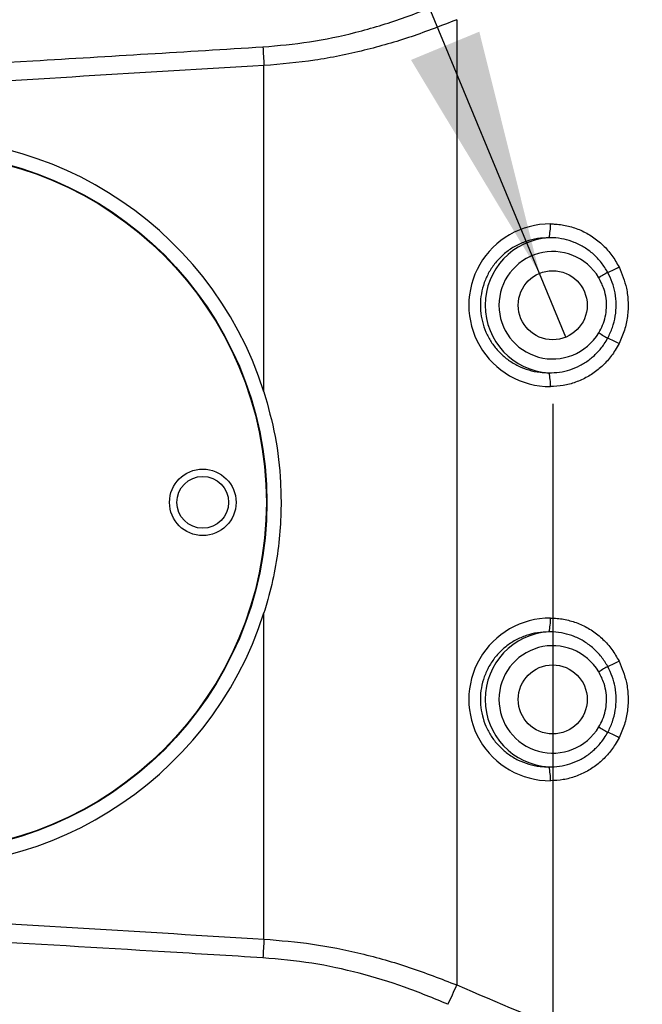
# Model space of a CAD drawing. Extents: x 0 to 8410, y 0 to 5940.
# Tile 147 of 158: x 5948 to 6075, y 4321 to 4521. Entities that reach past the tile are written whole.
import ezdxf

# ---------------------------------------------------------------- set-up
doc = ezdxf.new("R2010")
doc.units = 0
doc.header["$LTSCALE"] = 10
doc.layers.get('0').update_dxf_attribs({"linetype": 'CONTINUOUS'})
doc.styles.add('SLDTEXTSTYLE0', font='TXT', dxfattribs={"width": 0.605})
doc.dimstyles.new('SLDDIMSTYLE1', dxfattribs={"dimtxt": 50, "dimasz": 50, "dimexe": 0, "dimexo": 0.0625, "dimgap": 12.5, "dimtad": 1, "dimdec": 1, "dimrnd": 1e-09, "dimzin": 12, "dimtxsty": 'SLDTEXTSTYLE0', "dimsah": 1, "dimcen": 0.09, "dimazin": 3, "dimtfac": 1, "dimtofl": 0, "dimtmove": 0, "dimatfit": 3, "dimtolj": 1, "dimtzin": 12})
doc.dimstyles.new('SLDDIMSTYLE2', dxfattribs={"dimtxt": 50, "dimasz": 50, "dimexe": 0, "dimexo": 0.0625, "dimgap": 12.5, "dimtad": 1, "dimdec": 0, "dimrnd": 1e-09, "dimzin": 12, "dimtxsty": 'SLDTEXTSTYLE0', "dimsah": 1, "dimcen": 0.09, "dimazin": 3, "dimtfac": 1, "dimtofl": 0, "dimtmove": 0, "dimatfit": 3, "dimtolj": 1, "dimtzin": 12})
doc.dimstyles.new('SLDDIMSTYLE3', dxfattribs={"dimtxt": 50, "dimasz": 50, "dimexe": 0, "dimexo": 0.0625, "dimgap": 12.5, "dimtad": 1, "dimdec": 1, "dimrnd": 1e-09, "dimzin": 12, "dimtxsty": 'SLDTEXTSTYLE0', "dimsah": 1, "dimcen": 0.09, "dimazin": 3, "dimtfac": 1, "dimtmove": 0, "dimatfit": 3, "dimtolj": 1, "dimtzin": 12})
doc.dimstyles.new('SLDDIMSTYLE4', dxfattribs={"dimtxt": 50, "dimasz": 50, "dimexe": 0, "dimexo": 0.0625, "dimgap": 12.5, "dimtad": 0, "dimtih": 1, "dimtoh": 1, "dimdec": 1, "dimrnd": 1e-09, "dimzin": 12, "dimtxsty": 'SLDTEXTSTYLE0', "dimblk1": 'NONE', "dimsah": 1, "dimcen": 0, "dimazin": 3, "dimtfac": 1, "dimtmove": 0, "dimatfit": 3, "dimtolj": 1, "dimtzin": 12})

# ---------------------------------------------------------------- blocks, each defined once
blk = doc.blocks.new('_D_3')
at = {"color": 7, "linetype": 'CONTINUOUS'}
for p, q in [((5824.02, 5118.99), (8056.37, 5118.99)), ((8041.37, 1025.8), (8041.37, 5118.99)), ((6281.63, 1025.8), (8056.37, 1025.8))]:
    blk.add_line(p, q, dxfattribs=at)
for points in [[(8041.37, 5118.99), (8033.87, 5068.99), (8048.87, 5068.99)], [(8041.37, 1025.8), (8048.87, 1075.8), (8033.87, 1075.8)]]:
    blk.add_solid(points, dxfattribs=at)
at = {"color": 7, "linetype": 'CONTINUOUS', "insert": (7976.91, 2996), "char_height": 50, "attachment_point": 1, "rotation": 90, "style": 'SLDTEXTSTYLE0'}
blk.add_mtext('4093', dxfattribs=at)
blk = doc.blocks.new('_D_9')
at = {"color": 7, "linetype": 'CONTINUOUS'}
for p, q in [((6136.63, 4639.08), (2746.63, 4639.08)), ((2761.63, 4639.08), (2761.63, 1533.02)), ((3861.91, 1533.02), (2746.63, 1533.02))]:
    blk.add_line(p, q, dxfattribs=at)
for points in [[(2761.63, 4639.08), (2754.13, 4589.08), (2769.13, 4589.08)], [(2761.63, 1533.02), (2769.13, 1583.02), (2754.13, 1583.02)]]:
    blk.add_solid(points, dxfattribs=at)
at = {"color": 7, "linetype": 'CONTINUOUS', "insert": (2697.18, 3009.66), "char_height": 50, "attachment_point": 1, "rotation": 90, "style": 'SLDTEXTSTYLE0'}
blk.add_mtext('3106', dxfattribs=at)
blk = doc.blocks.new('_D_10')
at = {"color": 7, "linetype": 'CONTINUOUS'}
for p, q in [((4681.63, 4133.02), (4681.63, 5288.89)), ((6156.63, 4443.02), (6156.63, 5288.89)), ((4681.63, 5273.89), (6156.63, 5273.89))]:
    blk.add_line(p, q, dxfattribs=at)
for points in [[(4681.63, 5273.89), (4731.63, 5266.39), (4731.63, 5281.39)], [(6156.63, 5273.89), (6106.63, 5281.39), (6106.63, 5266.39)]]:
    blk.add_solid(points, dxfattribs=at)
at = {"color": 7, "linetype": 'CONTINUOUS', "insert": (5342.75, 5338.34), "char_height": 50, "attachment_point": 1, "style": 'SLDTEXTSTYLE0'}
blk.add_mtext('1475', dxfattribs=at)
blk = doc.blocks.new('_D_13')
at = {"color": 7, "linetype": 'CONTINUOUS'}
for p, q in [((6056.63, 4443.02), (6056.63, 4048.09)), ((6156.63, 4403.02), (6156.63, 4048.09)), ((6056.63, 4063.09), (5956.63, 4063.09)), ((6156.63, 4063.09), (6056.63, 4063.09)), ((6156.63, 4063.09), (6338.08, 4063.09))]:
    blk.add_line(p, q, dxfattribs=at)
for points in [[(6056.63, 4063.09), (6006.63, 4070.59), (6006.63, 4055.59)], [(6156.63, 4063.09), (6206.63, 4055.59), (6206.63, 4070.59)]]:
    blk.add_solid(points, dxfattribs=at)
at = {"color": 7, "linetype": 'CONTINUOUS', "insert": (6223.5, 4127.55), "char_height": 50, "attachment_point": 1, "style": 'SLDTEXTSTYLE0'}
blk.add_mtext('100', dxfattribs=at)
blk = doc.blocks.new('_D_14')
at = {"color": 7, "linetype": 'CONTINUOUS'}
for p, q in [((5646.63, 4403.02), (5646.63, 3913.16)), ((6156.63, 4403.02), (6156.63, 3913.16)), ((6156.63, 3928.16), (5646.63, 3928.16))]:
    blk.add_line(p, q, dxfattribs=at)
for points in [[(5646.63, 3928.16), (5696.63, 3920.66), (5696.63, 3935.66)], [(6156.63, 3928.16), (6106.63, 3935.66), (6106.63, 3920.66)]]:
    blk.add_solid(points, dxfattribs=at)
at = {"color": 7, "linetype": 'CONTINUOUS', "insert": (5844.34, 3992.61), "char_height": 50, "attachment_point": 1, "style": 'SLDTEXTSTYLE0'}
blk.add_mtext('510', dxfattribs=at)
blk = doc.blocks.new('_D_15')
at = {"color": 7, "linetype": 'CONTINUOUS'}
for p, q in [((6590.72, 4463.02), (6590.72, 4563.02)), ((6076.63, 4463.02), (6605.72, 4463.02)), ((6590.72, 4383.02), (6590.72, 4463.02)), ((6076.63, 4383.02), (6605.72, 4383.02)), ((6590.72, 4383.02), (6590.72, 4283.02))]:
    blk.add_line(p, q, dxfattribs=at)
for points in [[(6590.72, 4463.02), (6598.22, 4513.02), (6583.22, 4513.02)], [(6590.72, 4383.02), (6583.22, 4333.02), (6598.22, 4333.02)]]:
    blk.add_solid(points, dxfattribs=at)
at = {"color": 7, "linetype": 'CONTINUOUS', "insert": (6526.27, 4384.83), "char_height": 50, "attachment_point": 1, "rotation": 90, "style": 'SLDTEXTSTYLE0'}
blk.add_mtext('80', dxfattribs=at)
blk = doc.blocks.new('SW_SYMBOL_HOLE_DEPTH')
at = {"color": 0, "linetype": 'CONTINUOUS'}
for p, q in [((0, 8750), (8000, 8750)), ((4000, 8750), (4000, 750)), ((1000, 5550), (4000, 750)), ((7000, 5550), (4000, 750))]:
    blk.add_line(p, q, dxfattribs=at)
blk = doc.blocks.new('_D_16')
at = {"color": 7, "linetype": 'CONTINUOUS'}
for p, q in [((5939.94, 4744.56), (5357.44, 4744.56)), ((6053.95, 4469.49), (5939.94, 4744.56)), ((6059.31, 4456.56), (6053.95, 4469.49))]:
    blk.add_line(p, q, dxfattribs=at)
blk.add_solid([(6053.95, 4469.49), (6041.74, 4518.55), (6027.88, 4512.81)], dxfattribs=at)
at = {"color": 7, "linetype": 'CONTINUOUS', "xscale": 0.006445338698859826, "yscale": 0.006445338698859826, "zscale": 0.006445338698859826}
blk.add_blockref('SW_SYMBOL_HOLE_DEPTH', (5544.52, 4828.52), dxfattribs=at)
at = {"color": 7, "linetype": 'CONTINUOUS', "char_height": 50, "attachment_point": 1, "style": 'SLDTEXTSTYLE0'}
for s, insert in [('3x M8', (5357.44, 4885.89)), ('12', (5613.58, 4885.89)), ('Both sides of wrist', (5357.44, 4809.01))]:
    blk.add_mtext(s, dxfattribs=dict(at, insert=insert))
blk = doc.blocks.new('_NONE')

msp = doc.modelspace()

# ---------------------------------------------------------------- linework, layer by layer
at = {"color": 8, "linetype": 'CONTINUOUS'}
for p, q in [((6037.16475, 4520.981838), (6037.16475, 4325.05994)), ((5998.056116, 4445.425798), (5998.056116, 4511.66897)), ((5998.056116, 4334.374954), (5998.056116, 4400.617649))]:
    msp.add_line(p, q, dxfattribs=at)
at = {"color": 8, "linetype": 'CONTINUOUS', "flags": 128}
for points in [[(5997.828068, 4515.461733), (5997.855367, 4515.007545), (5997.883143, 4514.54549), (5997.911396, 4514.076521), (5997.939887, 4513.602068), (5997.968735, 4513.122846), (5997.997703, 4512.640049), (5998.026909, 4512.155105), (5998.056116, 4511.66897)], [(6067.801895, 4469.703962), (6067.614975, 4469.592144), (6067.412438, 4469.471027), (6067.196312, 4469.341804), (6066.968622, 4469.205429), (6066.731515, 4469.06357), (6066.487374, 4468.917419), (6066.238346, 4468.768408), (6065.986933, 4468.618204)], [(6065.986933, 4457.425405), (6066.238346, 4457.274963), (6066.487374, 4457.125952), (6066.731515, 4456.979801), (6066.968622, 4456.837942), (6067.196312, 4456.701805), (6067.412438, 4456.572344), (6067.614975, 4456.451227), (6067.801895, 4456.339409)], [(6067.801895, 4389.704038), (6067.614975, 4389.59222), (6067.412438, 4389.471104), (6067.196312, 4389.341642), (6066.968622, 4389.205505), (6066.731515, 4389.063646), (6066.487374, 4388.917496), (6066.238346, 4388.768484), (6065.986933, 4388.618042)], [(6065.986933, 4377.425482), (6066.238346, 4377.27504), (6066.487374, 4377.126028), (6066.731515, 4376.979877), (6066.968622, 4376.838018), (6067.196312, 4376.701881), (6067.412438, 4376.57242), (6067.614975, 4376.451303), (6067.801895, 4376.339485)], [(5998.056116, 4334.374954), (5998.02679, 4333.888819), (5997.997584, 4333.403637), (5997.968497, 4332.921078), (5997.939648, 4332.441618), (5997.911157, 4331.966926), (5997.882905, 4331.497957), (5997.85501, 4331.035902), (5997.827711, 4330.581714)]]:
    msp.add_lwpolyline(points, dxfattribs=at)
at = {"color": 7, "linetype": 'CONTINUOUS'}
for centre, radius in [((5927.634054, 4423.021738), 71), ((5927.634054, 4423.021738), 70.9), ((6056.634054, 4463.021738), 7), ((5985.634054, 4423.021738), 6.75), ((5985.634054, 4423.021738), 5.25), ((6056.634054, 4383.021738), 7)]:
    msp.add_circle(centre, radius, dxfattribs=at)
for centre, radius, start, end in [((5804.021524, 3538.989613), 1580, 55, 155), ((5927.634054, 4423.021738), 73.9, 17.64801495, 342.35198505)]:
    msp.add_arc(centre, radius, start, end, dxfattribs=at)
at = {"color": 8, "linetype": 'CONTINUOUS'}
for centre, radius, start, end in [((6046.838533, 4479.141415), 9.345931, 344.97590653, 2.40284342), ((6056.634054, 4463.021738), 13.718455, 93.21353729, 266.78646271), ((6056.634054, 4463.021738), 10.899377, 30.89436458, 329.10563542), ((6054.398622, 4500.841833), 33.90007, 293.28942483, 297.56528305), ((6054.443748, 4425.296456), 33.795044, 62.42806974, 66.71722237), ((6046.834595, 4446.901726), 9.349857, 357.59957866, 15.02061096), ((6046.834595, 4399.141721), 9.349857, 344.97938904, 2.40042134), ((6056.634054, 4383.021738), 13.718455, 93.21353729, 266.78646271), ((6056.634054, 4383.021738), 10.899377, 30.89436458, 329.10563542), ((6054.443748, 4420.746991), 33.795044, 293.28277763, 297.57193026), ((6054.398622, 4345.201614), 33.90007, 62.43471695, 66.71057517), ((6046.834595, 4366.901802), 9.349857, 357.59957866, 15.02061096), ((5976.130985, 4350.667681), 66.188193, 333.50457599, 337.23869674)]:
    msp.add_arc(centre, radius, start, end, dxfattribs=at)
for centre in [(6056.149927, 4463.021738), (6056.149927, 4383.021738)]:
    msp.add_ellipse(centre, major_axis=(16.539054, 0), ratio=0.9983370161, start_param=1.5692013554, end_param=4.7139839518, dxfattribs=at)
for points, knots in [([(5997.828068, 4515.461733), (6000.992862, 4515.743495), (6007.355977, 4516.310004), (6016.831826, 4518.334828), (6026.239861, 4521.129626), (6032.316306, 4523.641697), (6035.366954, 4524.90287)], [0, 0, 0, 0, 0.2438887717, 0.490361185, 0.7441384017, 1, 1, 1, 1]), ([(6037.16475, 4520.981838), (6034.106908, 4519.784388), (6027.971403, 4517.381724), (6018.32658, 4514.625858), (6008.339689, 4512.549314), (6001.495203, 4511.963379), (5998.056116, 4511.66897)], [0, 0, 0, 0, 0.245203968, 0.49199744, 0.74474858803, 1, 1, 1, 1]), ([(5851.314845, 4506.95615), (5857.970629, 4507.337128), (5877.937845, 4508.480056), (5911.221382, 4510.292599), (5953.403408, 4512.753282), (5982.270074, 4514.513204), (5997.828068, 4515.461733)], [0, 0, 0, 0, 0.1362773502, 0.4088292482, 0.6813822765, 1, 1, 1, 1]), ([(5998.056116, 4511.66897), (5973.645856, 4510.224026), (5924.824851, 4507.334109), (5876.03117, 4504.014654), (5851.634087, 4502.35491)], [0, 0, 0, 0, 0.4999950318, 1, 1, 1, 1]), ([(6056.176247, 4479.533245), (6056.52162, 4479.525593), (6057.744643, 4479.498495), (6059.831017, 4479.155584), (6062.365545, 4478.300657), (6064.739077, 4476.98996), (6066.877575, 4475.266578), (6068.719131, 4473.198216), (6069.63046, 4471.592781), (6070.086183, 4470.789959)], [0, 0, 0, 0, 0.06021098, 0.2132176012, 0.3662283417, 0.5240382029, 0.6818693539, 0.8409139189, 1, 1, 1, 1]), ([(6055.864992, 4476.718714), (6055.089991, 4476.691072), (6053.517458, 4476.634985), (6051.228122, 4476.045409), (6049.045238, 4475.090459), (6047.080979, 4473.781512), (6045.356053, 4472.144807), (6043.959589, 4470.2689), (6042.895941, 4468.171036), (6042.214735, 4465.965913), (6041.911868, 4463.666845), (6041.994562, 4461.389197), (6042.456416, 4459.144103), (6043.272452, 4457.031651), (6044.434507, 4455.066774), (6045.895701, 4453.330102), (6047.641965, 4451.843048), (6049.608609, 4450.665538), (6051.770645, 4449.827697), (6053.879435, 4449.375), (6055.262598, 4449.340097), (6055.864992, 4449.324896)], [0, 0, 0, 0, 0.0539789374, 0.1095272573, 0.1635112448, 0.2191004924, 0.2723677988, 0.3272343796, 0.3795277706, 0.4333904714, 0.4848248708, 0.5377680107, 0.5888043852, 0.6413095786, 0.6925612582, 0.7452601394, 0.7972347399, 0.8506664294, 0.9035971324, 0.9580147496, 1, 1, 1, 1]), ([(6067.801895, 4469.703962), (6067.399403, 4470.366132), (6066.582089, 4471.710756), (6064.961795, 4473.400747), (6063.095469, 4474.803308), (6061.074507, 4475.826208), (6058.92456, 4476.48316), (6057.179875, 4476.720042), (6056.151451, 4476.719003), (6055.864992, 4476.718714)], [0, 0, 0, 0, 0.1591081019, 0.3230902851, 0.4785035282, 0.6386586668, 0.787634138, 0.940847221, 1, 1, 1, 1]), ([(6070.086183, 4470.789959), (6070.67304, 4469.371867), (6071.623134, 4467.07604), (6071.998895, 4463.620713), (6071.861385, 4460.751532), (6071.262495, 4457.899499), (6070.482011, 4456.143818), (6070.086183, 4455.253412)], [0, 0, 0, 0, 0.284650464, 0.4608363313, 0.6421452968, 0.8185113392, 1, 1, 1, 1]), ([(6065.986933, 4457.425405), (6066.258085, 4457.928945), (6067.100051, 4459.492512), (6067.741398, 4462.524998), (6067.357872, 4465.928554), (6066.384174, 4467.838855), (6065.986933, 4468.618204)], [0, 0, 0, 0, 0.1461162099, 0.4537123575, 0.7771301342, 1, 1, 1, 1]), ([(6067.801895, 4456.339409), (6068.141816, 4457.042949), (6068.83154, 4458.470478), (6069.390524, 4460.783945), (6069.577566, 4463.173011), (6069.347848, 4465.484353), (6068.774099, 4467.703041), (6068.12866, 4469.031438), (6067.801895, 4469.703962)], [0, 0, 0, 0, 0.1680669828, 0.3410190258, 0.5091038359, 0.6822743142, 0.839145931, 1, 1, 1, 1]), ([(6055.864992, 4449.324896), (6056.578519, 4449.343508), (6058.025397, 4449.381249), (6060.145223, 4449.889939), (6062.180301, 4450.727825), (6064.053242, 4451.900019), (6065.729005, 4453.391492), (6066.968232, 4454.905476), (6067.575728, 4455.950394), (6067.801895, 4456.339409)], [0, 0, 0, 0, 0.1470855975, 0.298257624, 0.4468944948, 0.5997000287, 0.7514397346, 0.9074628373, 1, 1, 1, 1]), ([(6070.086183, 4455.253412), (6069.836592, 4454.791445), (6069.167792, 4453.553565), (6067.776529, 4451.726161), (6065.876536, 4449.894847), (6063.697191, 4448.419459), (6061.315005, 4447.334088), (6058.782431, 4446.645642), (6057.044982, 4446.555298), (6056.176247, 4446.510126)], [0, 0, 0, 0, 0.0906030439, 0.2427786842, 0.3949311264, 0.5461665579, 0.6974029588, 0.8486997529, 1, 1, 1, 1]), ([(6056.176247, 4399.533321), (6056.52162, 4399.525669), (6057.744643, 4399.498571), (6059.831016, 4399.15566), (6062.365548, 4398.300736), (6064.739065, 4396.990026), (6066.877667, 4395.266656), (6068.718989, 4393.198103), (6069.630433, 4391.592757), (6070.086183, 4390.790035)], [0, 0, 0, 0, 0.0602110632, 0.2132178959, 0.366228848, 0.5240389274, 0.6818702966, 0.8409253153, 1, 1, 1, 1]), ([(6055.864992, 4396.718551), (6055.08999, 4396.69101), (6053.517448, 4396.635126), (6051.228123, 4396.045468), (6049.045235, 4395.090542), (6047.08099, 4393.781579), (6045.35597, 4392.144869), (6043.959659, 4390.268762), (6042.895929, 4388.170883), (6042.214764, 4385.965823), (6041.91186, 4383.666768), (6041.994514, 4381.389181), (6042.456514, 4379.144056), (6043.27232, 4377.03158), (6044.434595, 4375.066823), (6045.895689, 4373.330171), (6047.641969, 4371.843126), (6049.608608, 4370.665613), (6051.770645, 4369.827774), (6053.879435, 4369.375076), (6055.262598, 4369.340173), (6055.864992, 4369.324972)], [0, 0, 0, 0, 0.0539786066, 0.1095269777, 0.163511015, 0.2191003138, 0.2723676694, 0.3272386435, 0.3795320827, 0.4333948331, 0.4848238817, 0.5377725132, 0.5888036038, 0.6413139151, 0.6925609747, 0.7452599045, 0.7972345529, 0.8506662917, 0.9035970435, 0.9580147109, 1, 1, 1, 1]), ([(6067.801895, 4389.704038), (6067.399402, 4390.366207), (6066.582088, 4391.710829), (6064.961798, 4393.400833), (6063.095461, 4394.803349), (6061.074558, 4395.826406), (6058.924489, 4396.482766), (6057.179894, 4396.720335), (6056.151452, 4396.71894), (6055.864992, 4396.718551)], [0, 0, 0, 0, 0.1591085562, 0.3230912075, 0.4785048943, 0.6386604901, 0.7876316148, 0.9408472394, 1, 1, 1, 1]), ([(6070.086183, 4390.790035), (6070.673042, 4389.371943), (6071.623139, 4387.076116), (6071.99889, 4383.620711), (6071.861428, 4380.751521), (6071.262451, 4377.899507), (6070.482007, 4376.143896), (6070.086183, 4375.253488)], [0, 0, 0, 0, 0.2846503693, 0.4608361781, 0.6421598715, 0.8185113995, 1, 1, 1, 1]), ([(6065.986933, 4377.425482), (6066.258085, 4377.929022), (6067.100013, 4379.492521), (6067.741402, 4382.52498), (6067.357957, 4385.928505), (6066.384175, 4387.838774), (6065.986933, 4388.618042)], [0, 0, 0, 0, 0.1461188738, 0.4537007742, 0.7771446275, 1, 1, 1, 1]), ([(6067.801895, 4376.339485), (6068.141826, 4377.042942), (6068.831634, 4378.470441), (6069.390484, 4380.783954), (6069.577579, 4383.173005), (6069.34783, 4385.484272), (6068.774056, 4387.702938), (6068.128655, 4389.031433), (6067.801895, 4389.704038)], [0, 0, 0, 0, 0.1680514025, 0.3410201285, 0.5091050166, 0.6822585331, 0.8391302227, 1, 1, 1, 1]), ([(6055.864992, 4369.324972), (6056.578519, 4369.343584), (6058.025397, 4369.381324), (6060.145219, 4369.890019), (6062.180315, 4370.727887), (6064.053145, 4371.900123), (6065.729173, 4373.391326), (6066.968171, 4374.905525), (6067.57572, 4375.950477), (6067.801895, 4376.339485)], [0, 0, 0, 0, 0.14708532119, 0.29825706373, 0.44689365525, 0.59969890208, 0.7514275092, 0.90746301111, 1, 1, 1, 1]), ([(6070.086183, 4375.253488), (6069.836592, 4374.791522), (6069.16779, 4373.553644), (6067.776543, 4371.726215), (6065.876454, 4369.894976), (6063.697329, 4368.419202), (6061.314932, 4367.334242), (6058.782441, 4366.645697), (6057.044985, 4366.555367), (6056.176247, 4366.510202)], [0, 0, 0, 0, 0.09060286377, 0.24277820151, 0.39493034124, 0.54617308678, 0.69740356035, 0.84870005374, 1, 1, 1, 1]), ([(5851.634087, 4343.687345), (5876.032293, 4342.054625), (5924.829374, 4338.78914), (5973.646979, 4335.846363), (5998.056116, 4334.374954)], [0, 0, 0, 0, 0.4999931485, 1, 1, 1, 1]), ([(5997.827711, 4330.581714), (5991.173285, 4330.985486), (5957.901006, 4333.004351), (5909.062373, 4335.830617), (5866.876322, 4338.208646), (5851.314487, 4339.085867)], [0, 0, 0, 0, 0.1362763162, 0.6813846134, 1, 1, 1, 1]), ([(5998.056116, 4334.374954), (6001.349604, 4334.096588), (6007.96826, 4333.537178), (6017.831339, 4331.538458), (6027.631743, 4328.784431), (6033.979134, 4326.304542), (6037.16475, 4325.05994)], [0, 0, 0, 0, 0.2444353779, 0.4912218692, 0.7446554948, 1, 1, 1, 1]), ([(6035.367431, 4321.139385), (6032.450083, 4322.348421), (6026.595111, 4324.774896), (6017.35237, 4327.573318), (6007.747464, 4329.685329), (6001.146229, 4330.281841), (5997.827711, 4330.581714)], [0, 0, 0, 0, 0.2447901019, 0.4912815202, 0.7442612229, 1, 1, 1, 1]), ([(6037.16475, 4325.05994), (6045.424615, 4321.546384), (6061.946165, 4314.518497), (6086.916076, 4304.456678), (6111.987844, 4294.671059), (6128.796136, 4288.413392), (6137.200894, 4285.28433)], [0, 0, 0, 0, 0.250054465, 0.5001640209, 0.7500638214, 1, 1, 1, 1])]:
    msp.add_open_spline(points, degree=3, knots=knots, dxfattribs=at)
at = {"color": 7, "linetype": 'CONTINUOUS'}
msp.add_open_spline([(5998.056116, 4445.425798), (5998.885512, 4442.437963), (6000.557949, 4436.41314), (6001.461645, 4428.157244), (6001.565681, 4420.943869), (6001.144205, 4414.806326), (6000.203148, 4408.656628), (5999.075549, 4403.922892), (5998.256937, 4401.268761), (5998.056116, 4400.617649)], degree=3, knots=[0, 0, 0, 0, 0.20419718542, 0.41175362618, 0.54525162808, 0.67963981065, 0.81686150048, 0.95507246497, 1, 1, 1, 1], dxfattribs=at)

# ---------------------------------------------------------------- dimensions: what is measured, and where the dimension line sits
for base, p1, p2, dimstyle, picture, middle in [((6156.634054, 5273.887961), (4681.634054, 4113.021738), (6156.634054, 4423.021738), 'SLDDIMSTYLE1', '_D_10', (5419.134054, 5273.887961)), ((6056.634054, 4063.094153), (6156.634054, 4423.021738), (6056.634054, 4463.021738), 'SLDDIMSTYLE3', '_D_13', (6280.789691, 4063.094153)), ((5646.634054, 3928.15754), (6156.634054, 4423.021738), (5646.634054, 4423.021738), 'SLDDIMSTYLE1', '_D_14', (5901.634054, 3928.15754))]:
    dim = msp.add_linear_dim(base=base, p1=p1, p2=p2, dimstyle=dimstyle, dxfattribs=at)
    dim.commit()
    dim.dimension.update_dxf_attribs({"geometry": picture, "text_midpoint": middle, "dimtype": 160})
for base, p1, p2, dimstyle, picture, middle in [((8041.367546, 5118.989613), (6261.634054, 1025.797468), (5804.021524, 5118.989613), 'SLDDIMSTYLE2', '_D_3', (8041.367546, 3072.39354)), ((2761.634054, 1533.021738), (6156.634054, 4639.083327), (3881.910645, 1533.021738), 'SLDDIMSTYLE2', '_D_9', (2761.634054, 3086.052532)), ((6590.724686, 4463.021738), (6056.634054, 4383.021738), (6056.634054, 4463.021738), 'SLDDIMSTYLE3', '_D_15', (6590.724686, 4423.021738))]:
    dim = msp.add_linear_dim(base=base, p1=p1, p2=p2, angle=90, dimstyle=dimstyle, dxfattribs=at)
    dim.commit()
    dim.dimension.update_dxf_attribs({"geometry": picture, "text_midpoint": middle, "dimtype": 160})
dim = msp.add_diameter_dim_2p(p1=(6059.314424, 4456.555238), p2=(6053.953684, 4469.488238), text='3x M8{\\fGDT;x}12\\PBoth sides of wrist', dimstyle='SLDDIMSTYLE4', override={"dimpost": '<>'}, dxfattribs=at)
dim.commit()
dim.dimension.update_dxf_attribs({"geometry": '_D_16', "text_midpoint": (5636.18654, 4821.364767), "dimtype": 163})

doc.saveas('drawing.dxf')
